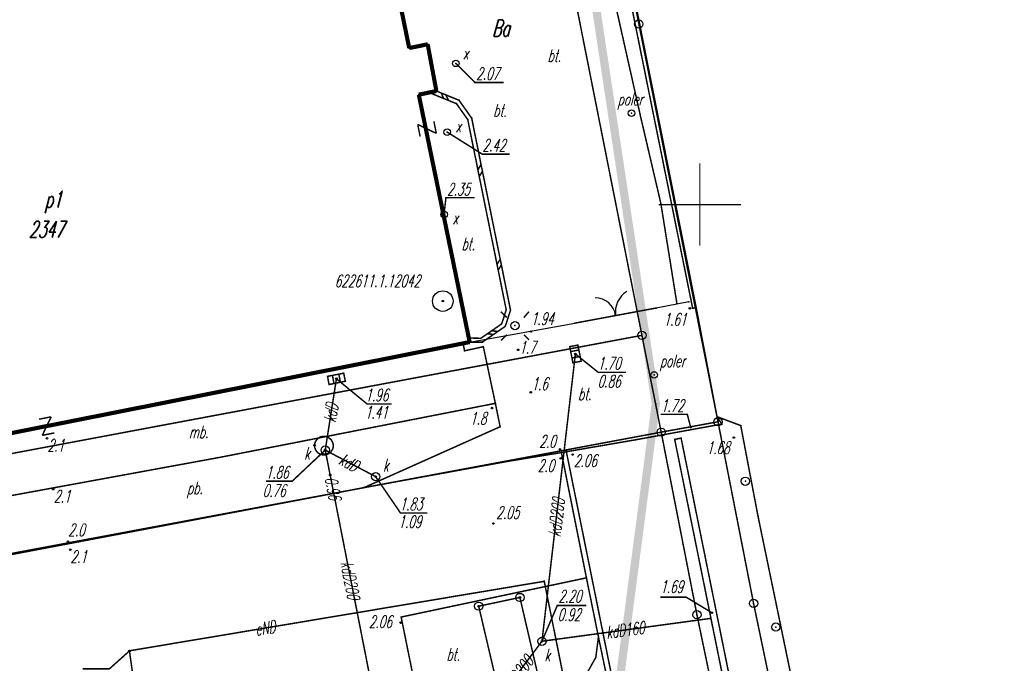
# Model space of a CAD drawing. Extents: x 6425777 to 6426103, y 6050596 to 6051176.
# Tile 66 of 72: x 6425909 to 6425968, y 6050972 to 6051011. Entities that reach past the tile are written whole.
import ezdxf

# ---------------------------------------------------------------- set-up
doc = ezdxf.new("R2010")
doc.units = 0
doc.header["$MEASUREMENT"] = 0
for name, pattern in [('BUR', [3, 2, -1]), ('GUZ', [1.5, 1, -0.5]), ('KOR', [4, 3, -1]), ('WRU', [1.5, 1, -0.5])]:
    doc.linetypes.add(name, pattern=pattern)
doc.layers.get('0').update_dxf_attribs({"linetype": 'CONTINUOUS'})
for name, color, linetype in [('121_Punkt_osnowy_szczegolowej', 7, 'CONTINUOUS'), ('121_Punkt_osnowy_szczegolowej_Atr103', 7, 'CONTINUOUS'), ('202_punkt_graniczny', 7, 'CONTINUOUS'), ('210_oznaczenie_konturu_uzytku_gruntowego', 96, 'CONTINUOUS'), ('218_kontur_uzytku_gruntowego', 96, 'GUZ'), ('219_dzialka_ewidencyjna', 7, 'CONTINUOUS'), ('312_budynek_ewidencyjny', 7, 'CONTINUOUS'), ('312_oznaczenie_budynku_ewidencyjnego', 7, 'CONTINUOUS'), ('312_oznaczenie_budynku_ewidencyjnego_Atr124', 7, 'CONTINUOUS'), ('346_Wiata__taras_odkryty_na_podporach___obrys', 7, 'WRU'), ('346_Wiata_slupy_symb_', 7, 'CONTINUOUS'), ('449_Sciana_oporowa_rysunek', 7, 'CONTINUOUS'), ('510_Podpora_jednoslupowa_symb__SEPOW', 7, 'CONTINUOUS'), ('622_Punkt_rzednej_przewodu_SKPOD', 36, 'CONTINUOUS'), ('622_Punkt_rzednej_przewodu_SKPOD_Atr2', 36, 'CONTINUOUS'), ('625_Punkt_rzednej_przewodu_SEPOD', 1, 'CONTINUOUS'), ('625_Punkt_rzednej_przewodu_SEPOD_Atr2', 1, 'CONTINUOUS'), ('991_Przehaczenie', 7, 'CONTINUOUS'), ('chodnik__powierzchnia_', 7, 'WRU'), ('GEO_KOM_kratka_sciekowa', 36, 'CONTINUOUS'), ('GEO_KOM_obszar_utwardzony', 7, 'KOR'), ('GEO_KOM_opis_nawierzchni', 7, 'CONTINUOUS'), ('GEO_KOM_poler', 7, 'CONTINUOUS'), ('GEO_KOM_sciana_oporowa', 7, 'CONTINUOUS'), ('GEO_KOM_siec_k', 36, 'CONTINUOUS'), ('GEO_KOM_urz_tech_sieci_niezidentyfikowanej', 7, 'CONTINUOUS'), ('Granica_Natura_2000', 70, 'BUR'), ('komora_podziemna___przewod_kanalizacyjny__powierzchnia_', 36, 'CONTINUOUS'), ('latarnia__punkt_', 7, 'CONTINUOUS'), ('odboj_lub_dalba__punkt_', 7, 'CONTINUOUS'), ('PGE___brama', 7, 'CONTINUOUS'), ('PGE___ogrodzenie', 7, 'CONTINUOUS'), ('przewod_elektroenergetyczny__linia_', 1, 'CONTINUOUS'), ('przewod_elektroenergetyczny__linia__Atr1', 1, 'CONTINUOUS'), ('przewod_kanalizacyjny__linia_', 36, 'CONTINUOUS'), ('przewod_kanalizacyjny__linia__Atr1', 36, 'CONTINUOUS'), ('przewod_niezidentyfikowany__linia_', 7, 'CONTINUOUS'), ('punkt_o_okreslonej_wysokosci__siec_kanalizacyjna_', 36, 'CONTINUOUS'), ('punkt_o_okreslonej_wysokosci__siec_kanalizacyjna__Atr2', 36, 'CONTINUOUS'), ('punkt_o_okreslonej_wysokosci__siec_kanalizacyjna__Atr3', 36, 'CONTINUOUS'), ('punkt_wysokosciowy_naturalny', 7, 'CONTINUOUS'), ('punkt_wysokosciowy_naturalny_Atr2', 7, 'CONTINUOUS'), ('punkt_wysokosciowy_sztuczny', 7, 'CONTINUOUS'), ('punkt_wysokosciowy_sztuczny_Atr2', 7, 'CONTINUOUS'), ('siatka', 1, 'CONTINUOUS'), ('wlaz___siec_kanalizacyjna__powierzchnia_', 7, 'CONTINUOUS'), ('wlaz_okragly___siec_kanalizacyjna__punkt_', 7, 'CONTINUOUS'), ('wlaz_okragly___siec_kanalizacyjna__punkt__Atr17', 7, 'CONTINUOUS')]:
    doc.layers.add(name, color=color, linetype=linetype)
doc.styles.get("Standard").update_dxf_attribs({"font": 'simplex.shx', "width": 0.85})

# ---------------------------------------------------------------- blocks, each defined once
blk = doc.blocks.new('202')
at = {"color": 0, "linetype": 'Continuous'}
blk.add_circle((0, 0), 0.5, dxfattribs=at)
blk = doc.blocks.new('801')
at = {"color": 0, "linetype": 'Continuous'}
blk.add_circle((0, 0), 0.1, dxfattribs=at)

msp = doc.modelspace()

# ---------------------------------------------------------------- linework, layer by layer
for p in [(6425946.289, 6051010.973), (6425935.182, 6051008.58), (6425933.555, 6051006.808), (6425935.216, 6051006.134), (6425935.216, 6051006.134), (6425935.373, 6051006.34), (6425936.142, 6051005.255), (6425945.85, 6051005.554), (6425946.37, 6051005.47), (6425935.904, 6051005.163), (6425935.904, 6051005.163), (6425934.653, 6051004.406), (6425947.63, 6051000.07), (6425934.467, 6050999.397), (6425934.39, 6050994.14), (6425948.6, 6050994.02), (6425949.331, 6050994.09), (6425938.24, 6050993.609), (6425938.24, 6050993.609), (6425938.502, 6050993.586), (6425947.348, 6050993.721), (6425949.39, 6050993.7), (6425937.962, 6050992.756), (6425937.962, 6050992.756), (6425942.415, 6050992.803), (6425938.183, 6050992.61), (6425938.77, 6050992.65), (6425939.74, 6050992.29), (6425935.968, 6050991.902), (6425936.697, 6050991.88), (6425936.697, 6050991.88), (6425936.792, 6050991.647), (6425946.48, 6050992.06), (6425936.85, 6050991.372), (6425936.85, 6050991.372), (6425936.85, 6050991.372), (6425938.97, 6050991.18), (6425947.221, 6050989.654), (6425939.73, 6050988.6), (6425937.58, 6050987.93), (6425947.323, 6050987.893), (6425937.38, 6050987.64), (6425951.1, 6050986.81), (6425937.87, 6050986.51), (6425947.65, 6050986.18), (6425949.44, 6050986.48), (6425952.48, 6050986.58), (6425910.36, 6050985.81), (6425948.47, 6050985.74), (6425948.86, 6050985.82), (6425952.06, 6050985.85), (6425926.6, 6050985.38), (6425927.25, 6050985.09), (6425941.51, 6050985.13), (6425941.88, 6050985.05), (6425920.91, 6050984.66), (6425941.56, 6050984.59), (6425942.28, 6050984.82), (6425927.55, 6050983.58), (6425930.31, 6050983.48), (6425952.76, 6050983.2), (6425910.73, 6050982.72), (6425929.603, 6050982.811), (6425953.53, 6050981.07), (6425937.46, 6050980.63), (6425911.63, 6050979.52), (6425911.77, 6050979.04), (6425943.11, 6050977.33), (6425940.55, 6050977.12), (6425939.07, 6050976.14), (6425936.57, 6050975.61), (6425953.26, 6050975.78), (6425931.86, 6050974.95), (6425949.82, 6050975.09), (6425950.67, 6050974.87), (6425950.73, 6050975.21), (6425931.83, 6050974.61), (6425954.61, 6050974.34), (6425943.84, 6050973.74), (6425940.41, 6050973.48), (6425915.36, 6050972.9), (6425915.36, 6050972.89), (6425943.68, 6050972.5)]:
    msp.add_point(p)
at = {"color": 7}
for p in [(6425932.35, 6051009.51), (6425933.47, 6051009.74), (6425932.93, 6051006.68), (6425934, 6051006.9), (6425949.56, 6050993.71), (6425949.78, 6050993.73), (6425935.62, 6050991.57), (6425936.02, 6050991.65), (6425935.71, 6050991.12), (6425942.44, 6050990.93), (6425927.93, 6050989.42), (6425937.58, 6050987.93), (6425951.04, 6050987.12), (6425951.33, 6050986.67), (6425946.12, 6050985.72), (6425941.59, 6050984.94), (6425920.91, 6050984.66), (6425938.29, 6050984.4)]:
    msp.add_point(p, dxfattribs=at)
at = {"layer": '121_Punkt_osnowy_szczegolowej', "linetype": 'Continuous'}
for radius in [0.625, 0.045]:
    msp.add_circle((6425934.39, 6050994.14), radius, dxfattribs=at)
at = {"layer": '202_punkt_graniczny', "color": 7}
for p in [(6425946.48, 6050992.06), (6425951.1, 6050986.81), (6425947.65, 6050986.18), (6425953.26, 6050975.78), (6425949.82, 6050975.09)]:
    msp.add_point(p, dxfattribs=at)
at = {"layer": '218_kontur_uzytku_gruntowego', "linetype": 'GUZ', "const_width": 0.09}
for points in [[(6425951.1, 6050986.81), (6425945.54, 6051014.77)], [(6425946.48, 6050992.06), (6425942.11, 6051014.08)], [(6425946.48, 6050992.06), (6425877.76, 6050979.17)], [(6425947.65, 6050986.18), (6425946.48, 6050992.06)], [(6425947.65, 6050986.18), (6425951.1, 6050986.81)], [(6425953.26, 6050975.78), (6425951.1, 6050986.81)], [(6425888.87, 6050975.2), (6425947.65, 6050986.18)], [(6425949.82, 6050975.09), (6425947.65, 6050986.18)], [(6425968.44, 6050902.94), (6425953.26, 6050975.78)], [(6425965.02, 6050902.19), (6425949.82, 6050975.09)]]:
    msp.add_lwpolyline(points, dxfattribs=at)
at = {"layer": '219_dzialka_ewidencyjna', "linetype": 'Continuous', "const_width": 0.09}
for points in [[(6425951.1, 6050986.81), (6425945.54, 6051014.77)], [(6425946.48, 6050992.06), (6425942.11, 6051014.08)], [(6425946.48, 6050992.06), (6425877.76, 6050979.17)], [(6425947.65, 6050986.18), (6425946.48, 6050992.06)], [(6425951.1, 6050986.81), (6425947.65, 6050986.18)], [(6425953.26, 6050975.78), (6425951.1, 6050986.81)], [(6425947.65, 6050986.18), (6425888.87, 6050975.2)], [(6425949.82, 6050975.09), (6425947.65, 6050986.18)], [(6425968.44, 6050902.94), (6425953.26, 6050975.78)], [(6425965.02, 6050902.19), (6425949.82, 6050975.09)]]:
    msp.add_lwpolyline(points, dxfattribs=at)
at = {"layer": '312_budynek_ewidencyjny', "linetype": 'Continuous', "const_width": 0.25}
for points in [[(6425929.82, 6051021.84), (6425932.35, 6051009.51)], [(6425932.35, 6051009.51), (6425933.47, 6051009.74)], [(6425933.47, 6051009.74), (6425934, 6051006.9)], [(6425934, 6051006.9), (6425932.93, 6051006.68)], [(6425932.93, 6051006.68), (6425936.02, 6050991.65)], [(6425936.02, 6050991.65), (6425877.57, 6050980.04)]]:
    msp.add_lwpolyline(points, dxfattribs=at)
at = {"layer": '346_Wiata__taras_odkryty_na_podporach___obrys', "linetype": 'WRU', "const_width": 0.09}
msp.add_lwpolyline([(6425939.07, 6050976.14), (6425940.46, 6050970.16), (6425937.98, 6050969.58), (6425936.57, 6050975.61)], close=True, dxfattribs=at)
at = {"layer": '346_Wiata_slupy_symb_', "linetype": 'Continuous'}
for centre in [(6425939.07, 6050976.14), (6425936.57, 6050975.61)]:
    msp.add_circle(centre, 0.25, dxfattribs=at)
at = {"layer": '449_Sciana_oporowa_rysunek', "linetype": 'Continuous', "const_width": 0.09}
for points in [[(6425949.78, 6050993.73), (6425939.78, 6051043.88), (6425935.92, 6051045.43), (6425893.43, 6051036.07), (6425868.96, 6051030.66), (6425844.45, 6051025.31), (6425829.5, 6051022.04), (6425826.13, 6051036.5), (6425827.81, 6051037.78), (6425855.71, 6051046.71), (6425866.76, 6051050.21), (6425872.72, 6051053.48), (6425877.55, 6051056.16), (6425895.48, 6051066), (6425909.5, 6051073.63)], [(6425893.08, 6051035.37), (6425912.42, 6051039.63), (6425912.51, 6051039.1), (6425913.76, 6051039.39), (6425913.73, 6051039.94), (6425935.98, 6051044.87), (6425936.59, 6051044.61), (6425936.41, 6051044.11), (6425937.21, 6051043.82), (6425937.35, 6051044.19), (6425938.47, 6051043.74), (6425938.64, 6051043.26), (6425939.51, 6051043.27), (6425941.5, 6051033.56), (6425949.56, 6050993.71)], [(6425957.31, 6050962.82), (6425953.53, 6050981.07), (6425952.48, 6050986.58), (6425951.04, 6050987.12)]]:
    msp.add_lwpolyline(points, dxfattribs=at)
at = {"layer": '510_Podpora_jednoslupowa_symb__SEPOW', "linetype": 'Continuous'}
for centre in [(6425938.77, 6050992.65), (6425952.76, 6050983.2), (6425954.61, 6050974.34)]:
    msp.add_circle(centre, 0.25, dxfattribs=at)
at = {"layer": '510_Podpora_jednoslupowa_symb__SEPOW', "color": 7}
for p in [(6425938.77, 6050992.65), (6425952.76, 6050983.2), (6425954.61, 6050974.34)]:
    msp.add_point(p, dxfattribs=at)
at = {"layer": '622_Punkt_rzednej_przewodu_SKPOD', "linetype": 'Continuous'}
msp.add_circle((6425927.55, 6050983.58), 0.05, dxfattribs=at)
at = {"layer": '625_Punkt_rzednej_przewodu_SEPOD', "linetype": 'Continuous'}
msp.add_circle((6425915.36, 6050972.89), 0.05, dxfattribs=at)
at = {"layer": '625_Punkt_rzednej_przewodu_SEPOD_Atr2', "linetype": 'Continuous', "const_width": 0.09}
msp.add_lwpolyline([(6425915.36, 6050972.89), (6425914.14, 6050971.8), (6425912.528, 6050971.8)], dxfattribs=at)
at = {"layer": '991_Przehaczenie', "linetype": 'Continuous', "const_width": 0.09}
for points in [[(6425932.866, 6051004.87), (6425933.013, 6051004.134)], [(6425932.866, 6051004.87), (6425933.994, 6051004.33)], [(6425933.847, 6051005.066), (6425933.994, 6051004.33)], [(6425909.875, 6050986.967), (6425910.61, 6050987.113)], [(6425910.07, 6050985.987), (6425910.61, 6050987.113)], [(6425910.07, 6050985.987), (6425910.805, 6050986.133)]]:
    msp.add_lwpolyline(points, dxfattribs=at)
at = {"layer": 'chodnik__powierzchnia_', "linetype": 'WRU', "const_width": 0.09}
for points in [[(6425951.33, 6050986.67), (6425946.12, 6050985.72), (6425941.59, 6050984.94), (6425943.11, 6050977.33), (6425943.84, 6050973.74), (6425946.5, 6050960.96), (6425950.62, 6050940.68), (6425954.96, 6050920.02), (6425958.7, 6050900.98), (6425960.85, 6050890.56)], [(6425943.11, 6050977.33), (6425931.86, 6050974.95), (6425933.68, 6050965.95), (6425934.22, 6050964.72)], [(6425943.84, 6050973.74), (6425943.68, 6050972.5), (6425942.61, 6050970.59), (6425943.67, 6050965.58), (6425943.26, 6050965.45), (6425942.55, 6050964.34), (6425941.51, 6050963.26), (6425940.97, 6050962.87)]]:
    msp.add_lwpolyline(points, dxfattribs=at)
at = {"layer": 'GEO_KOM_kratka_sciekowa', "linetype": 'Continuous', "const_width": 0.09}
for points in [[(6425942.098, 6050991.374), (6425942.592, 6050991.468), (6425942.79, 6050990.49), (6425942.289, 6050990.391), (6425942.098, 6050991.374)], [(6425942.652, 6050991.17), (6425942.156, 6050991.075)], [(6425942.731, 6050990.782), (6425942.232, 6050990.684)], [(6425927.39, 6050989.569), (6425928.373, 6050989.762), (6425928.47, 6050989.27), (6425927.482, 6050989.075), (6425927.39, 6050989.569)], [(6425928.172, 6050989.211), (6425928.077, 6050989.704)], [(6425927.782, 6050989.134), (6425927.686, 6050989.627)]]:
    msp.add_lwpolyline(points, dxfattribs=at)
at = {"layer": 'GEO_KOM_obszar_utwardzony', "linetype": 'KOR', "const_width": 0.09}
for points in [[(6425941.5, 6051033.56), (6425949.56, 6050993.71), (6425949.78, 6050993.73), (6425951.04, 6050987.12), (6425951.33, 6050986.67), (6425946.12, 6050985.72), (6425941.59, 6050984.94), (6425938.29, 6050984.4), (6425929.603, 6050982.811), (6425937.87, 6050986.51), (6425937.58, 6050987.93), (6425936.85, 6050991.372), (6425935.71, 6050991.12), (6425935.62, 6050991.57), (6425936.02, 6050991.65), (6425936.792, 6050991.647), (6425938.183, 6050992.61), (6425938.502, 6050993.586), (6425936.142, 6051005.255), (6425935.373, 6051006.34), (6425934, 6051006.9), (6425933.47, 6051009.74), (6425932.35, 6051009.51), (6425931.359, 6051014.34)], [(6425877.57, 6050980.04), (6425935.62, 6050991.57), (6425935.71, 6050991.12), (6425936.85, 6050991.372), (6425937.58, 6050987.93), (6425920.91, 6050984.66), (6425902.91, 6050981.36)]]:
    msp.add_lwpolyline(points, dxfattribs=at)
for points in [[(6425932.93, 6051006.68), (6425933.555, 6051006.808), (6425935.216, 6051006.134), (6425935.904, 6051005.163), (6425938.24, 6050993.609), (6425937.962, 6050992.756), (6425936.697, 6050991.88), (6425935.968, 6050991.902)], [(6425851.91, 6050965.32), (6425851.686, 6050966.231), (6425859.95, 6050973.694), (6425877.938, 6050976.727), (6425902.91, 6050981.36), (6425920.91, 6050984.66), (6425937.58, 6050987.93), (6425937.87, 6050986.51), (6425929.603, 6050982.811), (6425890.89, 6050975.46), (6425864.34, 6050970.52), (6425864.07, 6050967.06), (6425862.26, 6050967.6), (6425858.26, 6050966.68)]]:
    msp.add_lwpolyline(points, close=True, dxfattribs=at)
at = {"layer": 'GEO_KOM_poler', "linetype": 'Continuous'}
for centre in [(6425945.85, 6051005.554), (6425947.221, 6050989.654)]:
    msp.add_circle(centre, 0.2, dxfattribs=at)
at = {"layer": 'GEO_KOM_sciana_oporowa', "linetype": 'Continuous', "const_width": 0.09}
msp.add_lwpolyline([(6425934, 6051006.9), (6425935.373, 6051006.34), (6425936.142, 6051005.255), (6425938.502, 6050993.586), (6425938.183, 6050992.61), (6425936.792, 6050991.647), (6425936.02, 6050991.65), (6425935.968, 6050991.902), (6425936.697, 6050991.88), (6425937.962, 6050992.756), (6425938.24, 6050993.609), (6425935.904, 6051005.163), (6425935.216, 6051006.134), (6425933.555, 6051006.808)], close=True, dxfattribs=at)
for points in [[(6425934.3, 6051006.778), (6425934.435, 6051006.451)], [(6425934.563, 6051006.67), (6425934.734, 6051006.33)], [(6425936.71, 6051002.447), (6425936.523, 6051002.099)], [(6425936.794, 6051002.031), (6425936.603, 6051001.706)], [(6425937.876, 6050996.683), (6425937.682, 6050996.368)], [(6425937.946, 6050996.337), (6425937.752, 6050996.027)], [(6425937.09, 6050992.152), (6425937.474, 6050992.119)], [(6425937.351, 6050992.333), (6425937.737, 6050992.301)]]:
    msp.add_lwpolyline(points, dxfattribs=at)
at = {"layer": 'GEO_KOM_urz_tech_sieci_niezidentyfikowanej', "linetype": 'Continuous', "const_width": 0.09}
for points in [[(6425935.182, 6051008.58), (6425936.34, 6051007.415), (6425938.089, 6051007.415)], [(6425934.653, 6051004.406), (6425936.792, 6051003.064), (6425938.443, 6051003.064)], [(6425934.467, 6050999.397), (6425934.577, 6051000.428), (6425936.323, 6051000.428)]]:
    msp.add_lwpolyline(points, dxfattribs=at)
at = {"layer": 'GEO_KOM_urz_tech_sieci_niezidentyfikowanej', "linetype": 'Continuous'}
for centre in [(6425935.182, 6051008.58), (6425934.653, 6051004.406), (6425934.467, 6050999.397)]:
    msp.add_circle(centre, 0.2, dxfattribs=at)
at = {"layer": 'Granica_Natura_2000', "linetype": 'BUR', "const_width": 0.5}
msp.add_lwpolyline([(6425939.527, 6050928.249), (6425947.323, 6050987.893), (6425940.584, 6051032.582), (6425931.387, 6051035.502), (6425915.116, 6051034.25), (6425900.392, 6051032.52), (6425891.739, 6051032.397), (6425888.272, 6051025.724), (6425890.397, 6051019.14), (6425889.502, 6051010.993), (6425870.209, 6051007.657), (6425847.335, 6051006.321), (6425842.754, 6051006.256), (6425828.436, 6051011.135), (6425826.333, 6051016.198), (6425826.297, 6051018.739), (6425822.461, 6051038.025), (6425825.454, 6051042.14), (6425864.969, 6051053.888), (6425899.813, 6051073.214), (6425869.011, 6051127.727), (6425860.401, 6051124.552), (6425847.335, 6051148.688)], dxfattribs=at)
at = {"layer": 'komora_podziemna___przewod_kanalizacyjny__powierzchnia_', "linetype": 'Continuous', "const_width": 0.09}
msp.add_lwpolyline([(6425927.35, 6050984.82), (6425927.47, 6050984.88), (6425927.58, 6050984.97), (6425927.66, 6050985.08), (6425927.72, 6050985.2), (6425927.74, 6050985.34), (6425927.73, 6050985.47), (6425927.68, 6050985.6), (6425927.61, 6050985.72), (6425927.51, 6050985.81), (6425927.39, 6050985.88), (6425927.26, 6050985.92), (6425927.12, 6050985.93), (6425926.99, 6050985.9), (6425926.87, 6050985.84), (6425926.76, 6050985.75), (6425926.68, 6050985.64), (6425926.62, 6050985.52), (6425926.6, 6050985.38), (6425926.61, 6050985.25), (6425926.66, 6050985.12), (6425926.73, 6050985), (6425926.83, 6050984.91), (6425926.95, 6050984.84), (6425927.08, 6050984.8), (6425927.22, 6050984.79)], close=True, dxfattribs=at)
at = {"layer": 'latarnia__punkt_', "linetype": 'Continuous', "const_width": 0.09}
for points in [[(6425937.913, 6050993.5), (6425938.274, 6050993.147)], [(6425939.311, 6050993.139), (6425939.619, 6050993.497)], [(6425938.274, 6050992.102), (6425937.921, 6050991.752)], [(6425939.314, 6050992.096), (6425939.624, 6050991.789)]]:
    msp.add_lwpolyline(points, dxfattribs=at)
at = {"layer": 'latarnia__punkt_', "color": 7}
msp.add_point((6425938.77, 6050992.65), dxfattribs=at)
at = {"layer": 'odboj_lub_dalba__punkt_', "linetype": 'Continuous'}
msp.add_circle((6425946.289, 6051010.973), 0.25, dxfattribs=at)
at = {"layer": 'PGE___brama', "linetype": 'Continuous', "const_width": 0.09}
msp.add_lwpolyline([(6425942.415, 6050992.803), (6425947.348, 6050993.721)], dxfattribs=at)
at = {"layer": 'PGE___brama', "linetype": 'Continuous'}
for centre, radius, start, end in [((6425946.334, 6050993.476), 1.467, 121.44636, 188.36528), ((6425943.632, 6050993.085), 1.263, 8.06048, 89.44838)]:
    msp.add_arc(centre, radius, start, end, dxfattribs=at)
at = {"layer": 'PGE___ogrodzenie', "linetype": 'Continuous'}
for points in [[(6425949.331, 6050994.09), (6425947.348, 6050993.721)], [(6425936.02, 6050991.65), (6425942.415, 6050992.803)]]:
    msp.add_lwpolyline(points, dxfattribs=at)
at = {"layer": 'przewod_elektroenergetyczny__linia_', "linetype": 'Continuous', "const_width": 0.09}
for points in [[(6425943.78, 6051017.02), (6425946.37, 6051005.47), (6425947.63, 6051000.07), (6425948.6, 6050994.02)], [(6425944.15, 6050959.2), (6425940.55, 6050977.12), (6425915.36, 6050972.9), (6425917.72, 6050956.04), (6425894.62, 6050950.59), (6425892.54, 6050959.66)]]:
    msp.add_lwpolyline(points, dxfattribs=at)
at = {"layer": 'przewod_kanalizacyjny__linia_', "linetype": 'Continuous', "const_width": 0.09}
for points in [[(6425942.44, 6050990.93), (6425940.41, 6050973.48), (6425936.83, 6050968.71)], [(6425927.93, 6050989.42), (6425927.25, 6050985.09), (6425930.31, 6050983.48)], [(6425927.25, 6050985.09), (6425930.72, 6050967.46), (6425931.44, 6050963.45), (6425921.66, 6050961.03), (6425916.11, 6050959.52)], [(6425940.41, 6050973.48), (6425950.67, 6050974.87)]]:
    msp.add_lwpolyline(points, dxfattribs=at)
at = {"layer": 'przewod_niezidentyfikowany__linia_', "linetype": 'Continuous', "const_width": 0.09}
msp.add_lwpolyline([(6425941.88, 6050985.05), (6425960.97, 6050890.55), (6425963.48, 6050889.92)], dxfattribs=at)
at = {"layer": 'punkt_o_okreslonej_wysokosci__siec_kanalizacyjna_', "color": 34}
for p in [(6425942.44, 6050990.93), (6425927.93, 6050989.42), (6425926.6, 6050985.38), (6425927.25, 6050985.09), (6425930.31, 6050983.48), (6425940.41, 6050973.48)]:
    msp.add_point(p, dxfattribs=at)
at = {"layer": 'punkt_o_okreslonej_wysokosci__siec_kanalizacyjna__Atr2', "linetype": 'Continuous', "const_width": 0.09}
for points in [[(6425942.44, 6050990.93), (6425943.83, 6050989.81), (6425945.514, 6050989.81)], [(6425927.93, 6050989.42), (6425929.797, 6050987.888), (6425931.288, 6050987.888)], [(6425927.25, 6050985.09), (6425925.24, 6050983.2), (6425923.648, 6050983.2)], [(6425930.31, 6050983.48), (6425931.82, 6050981.27), (6425933.456, 6050981.27)], [(6425940.41, 6050973.48), (6425941.34, 6050975.647), (6425943.112, 6050975.647)]]:
    msp.add_lwpolyline(points, dxfattribs=at)
at = {"layer": 'punkt_wysokosciowy_naturalny', "color": 7}
for p in [(6425938.97, 6050991.18), (6425939.73, 6050988.6), (6425937.38, 6050987.64), (6425910.36, 6050985.81), (6425941.51, 6050985.13), (6425941.56, 6050984.59), (6425910.73, 6050982.72), (6425911.63, 6050979.52), (6425911.77, 6050979.04), (6425939.07, 6050976.14), (6425936.57, 6050975.61)]:
    msp.add_point(p, dxfattribs=at)
at = {"layer": 'punkt_wysokosciowy_sztuczny', "linetype": 'Continuous'}
for centre in [(6425949.39, 6050993.7), (6425939.74, 6050992.29), (6425949.44, 6050986.48), (6425952.06, 6050985.85), (6425942.28, 6050984.82), (6425937.46, 6050980.63), (6425950.73, 6050975.21), (6425931.83, 6050974.61)]:
    msp.add_circle(centre, 0.045, dxfattribs=at)
at = {"layer": 'punkt_wysokosciowy_sztuczny_Atr2', "linetype": 'Continuous', "const_width": 0.09}
for points in [[(6425949.44, 6050986.48), (6425949.236, 6050987.258), (6425947.611, 6050987.258)], [(6425950.73, 6050975.21), (6425949.16, 6050976.16), (6425947.588, 6050976.16)]]:
    msp.add_lwpolyline(points, dxfattribs=at)
at = {"layer": 'siatka', "color": 2, "linetype": 'Continuous', "const_width": 0.07}
for points in [[(6425950, 6050997.5), (6425950, 6051002.5)], [(6425947.5, 6051000), (6425952.5, 6051000)]]:
    msp.add_lwpolyline(points, dxfattribs=at)
at = {"layer": 'wlaz___siec_kanalizacyjna__powierzchnia_', "linetype": 'Continuous', "const_width": 0.09}
msp.add_lwpolyline([(6425948.47, 6050985.74), (6425967.37, 6050892.4), (6425967.76, 6050892.48), (6425948.86, 6050985.82)], close=True, dxfattribs=at)
at = {"layer": 'wlaz_okragly___siec_kanalizacyjna__punkt_', "linetype": 'Continuous'}
for centre in [(6425927.25, 6050985.09), (6425930.31, 6050983.48), (6425940.41, 6050973.48)]:
    msp.add_circle(centre, 0.25, dxfattribs=at)

# ---------------------------------------------------------------- block references
at = {"layer": '202_punkt_graniczny', "color": 7, "linetype": 'Continuous', "xscale": 0.5, "yscale": 0.5, "zscale": 0.5}
for p in [(6425946.48, 6050992.06), (6425951.1, 6050986.81), (6425947.65, 6050986.18), (6425953.26, 6050975.78), (6425949.82, 6050975.09)]:
    msp.add_blockref('202', p, dxfattribs=at)
at = {"layer": 'punkt_o_okreslonej_wysokosci__siec_kanalizacyjna_', "color": 34, "linetype": 'Continuous', "xscale": 0.5, "yscale": 0.5, "zscale": 0.5}
for p in [(6425942.44, 6050990.93), (6425927.93, 6050989.42), (6425926.6, 6050985.38), (6425927.25, 6050985.09), (6425930.31, 6050983.48), (6425940.41, 6050973.48)]:
    msp.add_blockref('801', p, dxfattribs=at)
at = {"layer": 'punkt_wysokosciowy_naturalny', "color": 7, "linetype": 'Continuous', "xscale": 0.5, "yscale": 0.5, "zscale": 0.5}
for p in [(6425938.97, 6050991.18), (6425939.73, 6050988.6), (6425937.38, 6050987.64), (6425910.36, 6050985.81), (6425941.51, 6050985.13), (6425941.56, 6050984.59), (6425910.73, 6050982.72), (6425911.63, 6050979.52), (6425911.77, 6050979.04), (6425939.07, 6050976.14), (6425936.57, 6050975.61)]:
    msp.add_blockref('801', p, dxfattribs=at)

# ---------------------------------------------------------------- texts
at = {"layer": '121_Punkt_osnowy_szczegolowej_Atr103', "oblique": 15, "width": 0.62}
msp.add_text('622611.1.12042', height=0.75, dxfattribs=at).set_placement((6425927.83, 6050994.99))
at = {"layer": '210_oznaczenie_konturu_uzytku_gruntowego', "oblique": 15, "width": 0.62}
msp.add_text('Ba', height=1, dxfattribs=at).set_placement((6425937.39, 6051010.22))
at = {"layer": '312_oznaczenie_budynku_ewidencyjnego', "oblique": 15, "width": 0.62}
msp.add_text('2347', height=1, dxfattribs=at).set_placement((6425909.26, 6050998))
at = {"layer": '312_oznaczenie_budynku_ewidencyjnego_Atr124', "oblique": 15, "width": 0.62}
msp.add_text('p1', height=1, dxfattribs=at).set_placement((6425910.22, 6050999.82))
at = {"layer": '622_Punkt_rzednej_przewodu_SKPOD_Atr2', "oblique": 15, "width": 0.62}
msp.add_text('0.96', height=0.75, rotation=281.1, dxfattribs=at).set_placement((6425927.223, 6050983.387))
at = {"layer": 'GEO_KOM_obszar_utwardzony', "oblique": 15, "width": 0.62}
for s, p in [('bt.', (6425940.748, 6051008.675)), ('bt.', (6425935.518, 6050997.235)), ('bt.', (6425942.598, 6050988.125)), ('mb.', (6425918.978, 6050985.815)), ('pb.', (6425918.857, 6050982.415))]:
    msp.add_text(s, height=0.75, dxfattribs=at).set_placement(p)
at = {"layer": 'GEO_KOM_opis_nawierzchni', "oblique": 15, "width": 0.62}
for p in [(6425937.447, 6051005.345), (6425934.607, 6050972.305)]:
    msp.add_text('bt.', height=0.75, dxfattribs=at).set_placement(p)
at = {"layer": 'GEO_KOM_poler', "oblique": 15, "width": 0.62}
for p in [(6425945.001, 6051006.032), (6425947.567, 6050990.13)]:
    msp.add_text('poler', height=0.75, dxfattribs=at).set_placement(p)
at = {"layer": 'GEO_KOM_siec_k', "oblique": 15, "width": 0.62}
for s, rotation, p in [('kdD', 81.4, (6425927.887, 6050986.728)), ('kdD200', 53.8, (6425938.574, 6050970.35))]:
    msp.add_text(s, height=0.75, rotation=rotation, dxfattribs=at).set_placement(p)
at = {"layer": 'GEO_KOM_urz_tech_sieci_niezidentyfikowanej', "oblique": 15, "width": 0.62}
for s, p in [('x', (6425935.601, 6051008.826)), ('2.07', (6425936.42, 6051007.58)), ('x', (6425935.162, 6051004.393)), ('2.42', (6425936.799, 6051003.229)), ('2.35', (6425934.647, 6051000.56)), ('x', (6425934.978, 6050998.81))]:
    msp.add_text(s, height=0.75, dxfattribs=at).set_placement(p)
at = {"layer": 'przewod_elektroenergetyczny__linia__Atr1', "oblique": 15, "width": 0.62}
msp.add_text('eND', height=0.75, rotation=9.5, dxfattribs=at).set_placement((6425923.062, 6050973.81))
at = {"layer": 'przewod_kanalizacyjny__linia__Atr1', "oblique": 15, "width": 0.62}
for s, rotation, p in [('kdD', 332.2, (6425928.005, 6050984.268)), ('kdD200', 83.4, (6425941.531, 6050979.791)), ('kdD200', 281.1, (6425928.174, 6050978.266)), ('kdD160', 7.7, (6425944.36, 6050973.637))]:
    msp.add_text(s, height=0.75, rotation=rotation, dxfattribs=at).set_placement(p)
at = {"layer": 'punkt_o_okreslonej_wysokosci__siec_kanalizacyjna__Atr2', "oblique": 15, "width": 0.62}
for s, p in [('1.70', (6425943.796, 6050989.992)), ('1.96', (6425929.684, 6050988.06)), ('1.86', (6425923.635, 6050983.369)), ('1.83', (6425931.759, 6050981.434)), ('2.20', (6425941.41, 6050975.84))]:
    msp.add_text(s, height=0.75, dxfattribs=at).set_placement(p)
at = {"layer": 'punkt_o_okreslonej_wysokosci__siec_kanalizacyjna__Atr3', "oblique": 15, "width": 0.62}
for s, p in [('0.86', (6425943.79, 6050988.895)), ('1.41', (6425929.65, 6050987.017)), ('0.76', (6425923.454, 6050982.26)), ('1.09', (6425931.692, 6050980.365)), ('0.92', (6425941.36, 6050974.717))]:
    msp.add_text(s, height=0.75, dxfattribs=at).set_placement(p)
at = {"layer": 'punkt_wysokosciowy_naturalny_Atr2', "oblique": 15, "width": 0.62}
for s, p in [('1.7', (6425939.03, 6050990.95)), ('1.6', (6425939.77, 6050988.74)), ('1.8', (6425936.04, 6050986.64)), ('2.1', (6425910.39, 6050985)), ('2.0', (6425940.25, 6050985.241)), ('2.0', (6425940.151, 6050983.772)), ('2.1', (6425910.78, 6050981.91)), ('2.0', (6425911.65, 6050979.87)), ('2.1', (6425911.78, 6050978.24))]:
    msp.add_text(s, height=0.75, dxfattribs=at).set_placement(p)
at = {"layer": 'punkt_wysokosciowy_sztuczny_Atr2', "oblique": 15, "width": 0.62}
for s, p in [('1.94', (6425939.732, 6050992.698)), ('1.61', (6425947.79, 6050992.65)), ('1.72', (6425947.625, 6050987.417)), ('1.68', (6425950.412, 6050984.857)), ('2.06', (6425942.35, 6050984.073)), ('2.05', (6425937.64, 6050980.92)), ('1.69', (6425947.588, 6050976.418)), ('2.06', (6425929.9, 6050974.29))]:
    msp.add_text(s, height=0.75, dxfattribs=at).set_placement(p)
at = {"layer": 'wlaz_okragly___siec_kanalizacyjna__punkt__Atr17', "oblique": 15, "width": 0.62}
for p in [(6425925.974, 6050984.525), (6425930.76, 6050983.8), (6425940.56, 6050972.26)]:
    msp.add_text('k', height=0.75, dxfattribs=at).set_placement(p)

doc.saveas('drawing.dxf')
